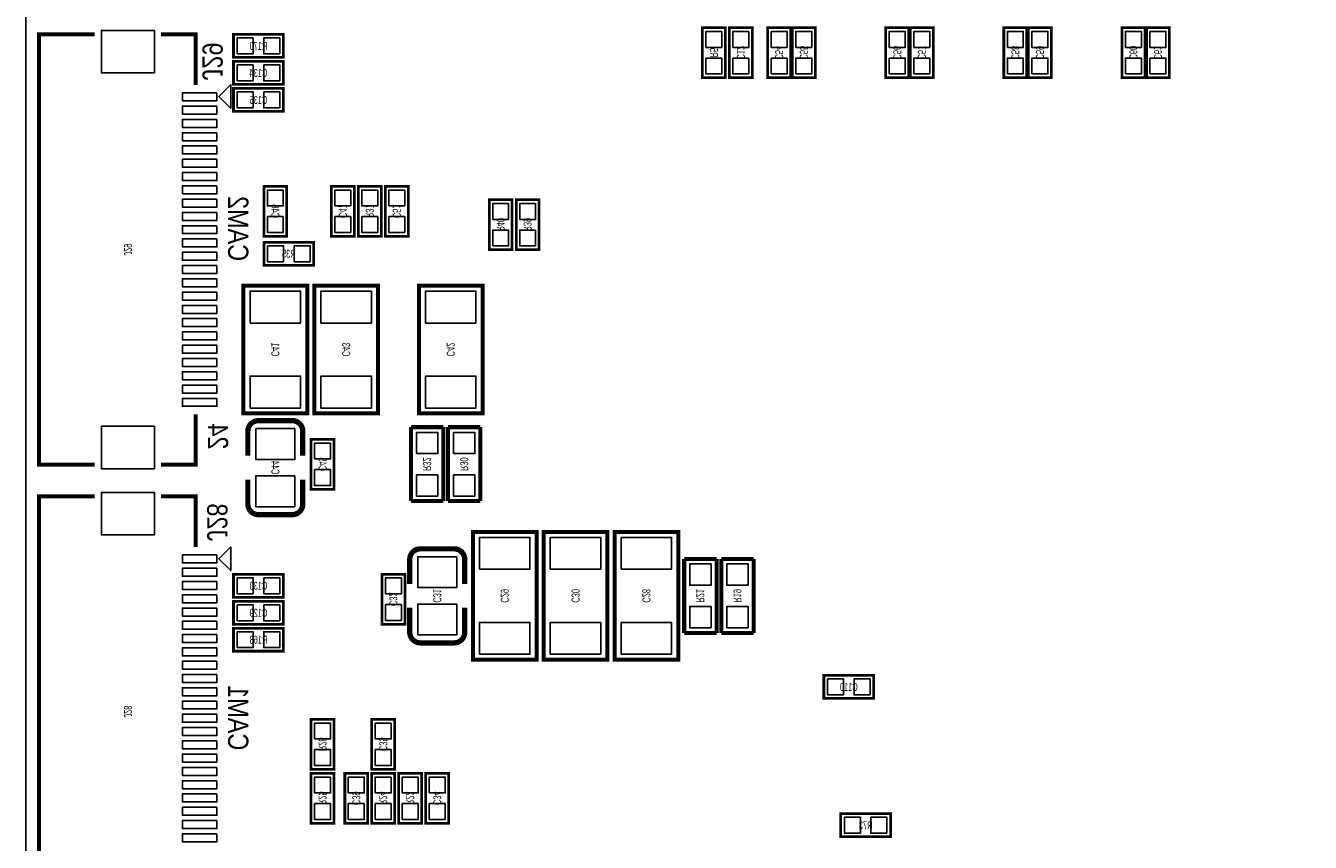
# Model space of a CAD drawing. Extents: x 0 to 129, y -3 to 86.
# Tile 2 of 7: x 0 to 48, y 22 to 52. Entities that reach past the tile are written whole.
import ezdxf
from ezdxf.enums import TextEntityAlignment as Align

# ---------------------------------------------------------------- set-up
doc = ezdxf.new("R2010")
doc.units = 0
for name, color, linetype in [('BG_OUTLINE', 3, 'CONTINUOUS'), ('BG_SILKSCREEN_BOTTOM', 173, 'CONTINUOUS'), ('PG_SILKSCREEN_BOTTOM', 150, 'CONTINUOUS'), ('PIN_BOTTOM', 202, 'CONTINUOUS'), ('RD_SILKSCREEN_BOTTOM', 122, 'CONTINUOUS')]:
    doc.layers.add(name, color=color, linetype=linetype)

msp = doc.modelspace()

# ---------------------------------------------------------------- linework, layer by layer
at = {"layer": 'BG_OUTLINE'}
msp.add_lwpolyline([(1.999996, 78.999994, 0.414213), (0, 76.999998), (0, 1.999996, 0.414212), (1.999996, 0)], format="xyb", dxfattribs=at)
msp.add_lwpolyline([(1.999996, 78.999994), (24.356873, 78.999994), (24.356873, 70.199987), (38.35687, 70.199987), (38.35687, 78.999994), (127.499999, 78.999994, -0.414213), (129.499995, 76.999998), (129.499995, 1.999996, -0.414212), (127.499999, 0), (1.999996, 0, -0.414212), (0, 1.999996), (0, 76.999998, -0.414213)], format="xyb", close=True, dxfattribs=at)
at = {"layer": 'PG_SILKSCREEN_BOTTOM'}
for points, const_width in [([(25.4762, 52.2478), (25.4762, 50.3682), (26.3398, 50.3682), (26.3398, 52.2478), (25.4762, 52.2478)], 0.1016), ([(26.4922, 52.2478), (26.4922, 50.3682), (27.3558, 50.3682), (27.3558, 52.2478), (26.4922, 52.2478)], 0.1016), ([(28.798291, 50.3682), (28.798291, 52.2478), (27.934691, 52.2478), (27.934691, 50.3682), (28.798291, 50.3682)], 0.1016), ([(29.723309, 50.3682), (29.723309, 52.2478), (28.859709, 52.2478), (28.859709, 50.3682), (29.723309, 50.3682)], 0.1016), ([(33.243291, 50.3682), (33.243291, 52.2478), (32.379691, 52.2478), (32.379691, 50.3682), (33.243291, 50.3682)], 0.1016), ([(34.168309, 50.3682), (34.168309, 52.2478), (33.304709, 52.2478), (33.304709, 50.3682), (34.168309, 50.3682)], 0.1016), ([(37.688291, 50.3682), (37.688291, 52.2478), (36.824691, 52.2478), (36.824691, 50.3682), (37.688291, 50.3682)], 0.1016), ([(38.613309, 50.3682), (38.613309, 52.2478), (37.749709, 52.2478), (37.749709, 50.3682), (38.613309, 50.3682)], 0.1016), ([(42.133291, 50.3682), (42.133291, 52.2478), (41.269691, 52.2478), (41.269691, 50.3682), (42.133291, 50.3682)], 0.1016), ([(43.058309, 50.3682), (43.058309, 52.2478), (42.194709, 52.2478), (42.194709, 50.3682), (43.058309, 50.3682)], 0.1016), ([(2.599995, 51.995654), (0.499999, 51.995654), (0.499999, 35.795636), (2.599995, 35.795636)], 0.150012), ([(5.09999, 51.995654), (6.399987, 51.995654), (6.399987, 50.095633)], 0.150012), ([(9.7028, 51.9938), (7.8232, 51.9938), (7.8232, 51.1302), (9.7028, 51.1302), (9.7028, 51.9938)], 0.1016), ([(7.8232, 50.1142), (9.7028, 50.1142), (9.7028, 50.9778), (7.8232, 50.9778), (7.8232, 50.1142)], 0.1016), ([(7.8232, 49.0982), (9.7028, 49.0982), (9.7028, 49.9618), (7.8232, 49.9618), (7.8232, 49.0982)], 0.1016), ([(8.9662, 46.2788), (8.9662, 44.3992), (9.8298, 44.3992), (9.8298, 46.2788), (8.9662, 46.2788)], 0.1016), ([(12.3698, 44.3992), (12.3698, 46.2788), (11.5062, 46.2788), (11.5062, 44.3992), (12.3698, 44.3992)], 0.1016), ([(12.5222, 46.2788), (12.5222, 44.3992), (13.3858, 44.3992), (13.3858, 46.2788), (12.5222, 46.2788)], 0.1016), ([(14.4018, 44.3992), (14.4018, 46.2788), (13.5382, 46.2788), (13.5382, 44.3992), (14.4018, 44.3992)], 0.1016), ([(18.3134, 43.8912), (18.3134, 45.7708), (17.4498, 45.7708), (17.4498, 43.8912), (18.3134, 43.8912)], 0.1016), ([(18.4658, 45.7708), (18.4658, 43.8912), (19.3294, 43.8912), (19.3294, 45.7708), (18.4658, 45.7708)], 0.1016), ([(8.9662, 43.307), (10.8458, 43.307), (10.8458, 44.1706), (8.9662, 44.1706), (8.9662, 43.307)], 0.1016), ([(8.198104, 40.731897), (8.198104, 42.531995), (10.597896, 42.531995), (10.597896, 37.732005), (8.198104, 37.732005), (8.198104, 40.731897)], 0.150089), ([(10.865104, 40.731897), (10.865104, 42.531995), (13.264896, 42.531995), (13.264896, 37.732005), (10.865104, 37.732005), (10.865104, 40.731897)], 0.150089), ([(14.802104, 40.731923), (14.802104, 42.532021), (17.201896, 42.532021), (17.201896, 37.732005), (14.802104, 37.732005), (14.802104, 40.731923)], 0.150089), ([(5.09999, 35.795636), (6.399987, 35.795636), (6.399987, 37.695657)], 0.150012), ([(15.7226, 37.211), (14.5034, 37.211)], 0.1524), ([(14.5034, 37.211), (14.5034, 34.4297)], 0.1524), ([(15.7226, 34.4297), (15.7226, 37.211)], 0.1524), ([(17.1196, 37.211), (15.9004, 37.211)], 0.1524), ([(15.9004, 37.211), (15.9004, 34.4297)], 0.1524), ([(17.1196, 34.4297), (17.1196, 37.211)], 0.1524), ([(10.432999, 37.057101), (10.432999, 36.137088)], 0.199898), ([(10.7442, 36.7538), (10.7442, 34.8742), (11.6078, 34.8742), (11.6078, 36.7538), (10.7442, 36.7538)], 0.1016), ([(8.363001, 34.316899), (8.363001, 35.236887)], 0.199898), ([(2.599995, 34.601836), (0.499999, 34.601836), (0.499999, 18.401817), (2.599995, 18.401817)], 0.150012), ([(5.09999, 34.601836), (6.399987, 34.601836), (6.399987, 32.701814)], 0.150012), ([(14.5034, 34.4297), (15.7226, 34.4297)], 0.1524), ([(15.9004, 34.4297), (17.1196, 34.4297)], 0.1524), ([(16.834104, 31.460897), (16.834104, 33.260995), (19.233896, 33.260995), (19.233896, 28.461005), (16.834104, 28.461005), (16.834104, 31.460897)], 0.150089), ([(19.501104, 31.460897), (19.501104, 33.260995), (21.900896, 33.260995), (21.900896, 28.460979), (19.501104, 28.460979), (19.501104, 31.460897)], 0.150089), ([(22.168104, 31.460897), (22.168104, 33.260995), (24.567896, 33.260995), (24.567896, 28.461005), (22.168104, 28.461005), (22.168104, 31.460897)], 0.150089), ([(16.528999, 32.231101), (16.528999, 31.311113)], 0.199898), ([(24.7904, 32.2453), (24.7904, 29.464)], 0.1524), ([(26.0096, 32.2453), (24.7904, 32.2453)], 0.1524), ([(26.0096, 29.464), (26.0096, 32.2453)], 0.1524), ([(26.1874, 32.2453), (26.1874, 29.464)], 0.1524), ([(27.4066, 32.2453), (26.1874, 32.2453)], 0.1524), ([(27.4066, 29.464), (27.4066, 32.2453)], 0.1524), ([(7.8232, 30.8102), (9.7028, 30.8102), (9.7028, 31.6738), (7.8232, 31.6738), (7.8232, 30.8102)], 0.1016), ([(14.2748, 29.7942), (14.2748, 31.6738), (13.4112, 31.6738), (13.4112, 29.7942), (14.2748, 29.7942)], 0.1016), ([(7.8232, 29.7942), (9.7028, 29.7942), (9.7028, 30.6578), (7.8232, 30.6578), (7.8232, 29.7942)], 0.1016), ([(14.459001, 29.490899), (14.459001, 30.410912)], 0.199898), ([(9.7028, 29.6418), (7.8232, 29.6418), (7.8232, 28.7782), (9.7028, 28.7782), (9.7028, 29.6418)], 0.1016), ([(24.7904, 29.464), (26.0096, 29.464)], 0.1524), ([(26.1874, 29.464), (27.4066, 29.464)], 0.1524), ([(31.9278, 27.8638), (30.0482, 27.8638), (30.0482, 27.0002), (31.9278, 27.0002), (31.9278, 27.8638)], 0.1016), ([(11.6078, 24.3332), (11.6078, 26.2128), (10.7442, 26.2128), (10.7442, 24.3332), (11.6078, 24.3332)], 0.1016), ([(13.0302, 26.2128), (13.0302, 24.3332), (13.8938, 24.3332), (13.8938, 26.2128), (13.0302, 26.2128)], 0.1016), ([(10.7442, 24.1808), (10.7442, 22.3012), (11.6078, 22.3012), (11.6078, 24.1808), (10.7442, 24.1808)], 0.1016), ([(12.8778, 22.3012), (12.8778, 24.1808), (12.0142, 24.1808), (12.0142, 22.3012), (12.8778, 22.3012)], 0.1016), ([(13.0302, 24.1808), (13.0302, 22.3012), (13.8938, 22.3012), (13.8938, 24.1808), (13.0302, 24.1808)], 0.1016), ([(14.0462, 24.1808), (14.0462, 22.3012), (14.9098, 22.3012), (14.9098, 24.1808), (14.0462, 24.1808)], 0.1016), ([(15.9258, 22.3012), (15.9258, 24.1808), (15.0622, 24.1808), (15.0622, 22.3012), (15.9258, 22.3012)], 0.1016), ([(32.5628, 22.6568), (30.6832, 22.6568), (30.6832, 21.7932), (32.5628, 21.7932), (32.5628, 22.6568)], 0.1016)]:
    msp.add_lwpolyline(points, dxfattribs=dict(at, const_width=const_width))
for points in [[(7.717511, 50.105996), (7.717511, 49.208004), (7.268515, 49.657)], [(7.717511, 32.706996), (7.717511, 31.809004), (7.268515, 32.258)]]:
    msp.add_lwpolyline(points, close=True, dxfattribs=at)
at = {"layer": 'PG_SILKSCREEN_BOTTOM', "const_width": 0.199898}
for points in [[(8.363001, 36.137088), (8.363001, 37.057101, -0.414214), (8.763, 37.457101)], [(8.763, 37.457101), (10.033, 37.457101, -0.414203), (10.432999, 37.057101)], [(10.432999, 35.236887), (10.432999, 34.316899, -0.414373), (10.033, 33.917103)], [(10.033, 33.917103), (8.763, 33.916899, -0.414222), (8.363001, 34.316899)], [(14.459001, 31.311113), (14.459001, 32.231101, -0.414374), (14.859, 32.630897)], [(14.859, 32.630897), (16.129, 32.631101, -0.414222), (16.528999, 32.231101)], [(16.528999, 30.410912), (16.528999, 29.490899, -0.414214), (16.129, 29.090899)], [(16.129, 29.090899), (14.859, 29.090899, -0.414203), (14.459001, 29.490899)]]:
    msp.add_lwpolyline(points, format="xyb", dxfattribs=at)
at = {"layer": 'PIN_BOTTOM'}
for points in [[(4.848987, 52.14559), (2.848991, 52.14559), (2.848991, 50.545695), (4.848987, 50.545695)], [(8.562797, 51.262305), (8.562797, 51.861695), (7.963408, 51.861695), (7.963408, 51.262305)], [(9.562592, 51.262305), (9.562592, 51.861695), (8.963203, 51.861695), (8.963203, 51.262305)], [(26.207695, 52.107592), (25.608305, 52.107592), (25.608305, 51.508203), (26.207695, 51.508203)], [(27.223695, 52.107592), (26.624305, 52.107592), (26.624305, 51.508203), (27.223695, 51.508203)], [(28.066797, 51.508203), (28.666186, 51.508203), (28.666186, 52.107592), (28.066797, 52.107592)], [(28.991814, 51.508203), (29.591203, 51.508203), (29.591203, 52.107592), (28.991814, 52.107592)], [(32.511797, 51.508203), (33.111186, 51.508203), (33.111186, 52.107592), (32.511797, 52.107592)], [(33.436814, 51.508203), (34.036203, 51.508203), (34.036203, 52.107592), (33.436814, 52.107592)], [(36.956797, 51.508203), (37.556186, 51.508203), (37.556186, 52.107592), (36.956797, 52.107592)], [(37.881814, 51.508203), (38.481203, 51.508203), (38.481203, 52.107592), (37.881814, 52.107592)], [(41.401797, 51.508203), (42.001186, 51.508203), (42.001186, 52.107592), (41.401797, 52.107592)], [(42.326814, 51.508203), (42.926203, 51.508203), (42.926203, 52.107592), (42.326814, 52.107592)], [(7.963408, 50.845695), (7.963408, 50.246305), (8.562797, 50.246305), (8.562797, 50.845695)], [(8.963203, 50.845695), (8.963203, 50.246305), (9.562592, 50.246305), (9.562592, 50.845695)], [(26.207695, 51.107797), (25.608305, 51.107797), (25.608305, 50.508408), (26.207695, 50.508408)], [(27.223695, 51.107797), (26.624305, 51.107797), (26.624305, 50.508408), (27.223695, 50.508408)], [(28.066797, 50.508408), (28.666186, 50.508408), (28.666186, 51.107797), (28.066797, 51.107797)], [(28.991814, 50.508408), (29.591203, 50.508408), (29.591203, 51.107797), (28.991814, 51.107797)], [(32.511797, 50.508408), (33.111186, 50.508408), (33.111186, 51.107797), (32.511797, 51.107797)], [(33.436814, 50.508408), (34.036203, 50.508408), (34.036203, 51.107797), (33.436814, 51.107797)], [(36.956797, 50.508408), (37.556186, 50.508408), (37.556186, 51.107797), (36.956797, 51.107797)], [(37.881814, 50.508408), (38.481203, 50.508408), (38.481203, 51.107797), (37.881814, 51.107797)], [(41.401797, 50.508408), (42.001186, 50.508408), (42.001186, 51.107797), (41.401797, 51.107797)], [(42.326814, 50.508408), (42.926203, 50.508408), (42.926203, 51.107797), (42.326814, 51.107797)], [(7.963408, 49.829695), (7.963408, 49.230305), (8.562797, 49.230305), (8.562797, 49.829695)], [(8.963203, 49.829695), (8.963203, 49.230305), (9.562592, 49.230305), (9.562592, 49.829695)], [(7.200989, 49.795646), (5.900991, 49.795646), (5.900991, 49.495646), (7.200989, 49.495646)], [(7.200989, 49.295647), (5.900991, 49.295647), (5.900991, 48.995647), (7.200989, 48.995647)], [(7.200989, 48.795648), (5.900991, 48.795648), (5.900991, 48.495648), (7.200989, 48.495648)], [(7.200989, 48.295649), (5.900991, 48.295649), (5.900991, 47.995649), (7.200989, 47.995649)], [(7.200989, 47.79565), (5.900991, 47.79565), (5.900991, 47.49565), (7.200989, 47.49565)], [(7.200989, 47.295651), (5.900991, 47.295651), (5.900991, 46.995652), (7.200989, 46.995652)], [(7.200989, 46.795652), (5.900991, 46.795652), (5.900991, 46.495652), (7.200989, 46.495652)], [(7.200989, 46.295653), (5.900991, 46.295653), (5.900991, 45.995653), (7.200989, 45.995653)], [(9.697695, 46.138592), (9.098305, 46.138592), (9.098305, 45.539203), (9.697695, 45.539203)], [(11.638305, 45.539203), (12.237695, 45.539203), (12.237695, 46.138592), (11.638305, 46.138592)], [(13.253695, 46.138592), (12.654305, 46.138592), (12.654305, 45.539203), (13.253695, 45.539203)], [(13.670305, 45.539203), (14.269695, 45.539203), (14.269695, 46.138592), (13.670305, 46.138592)], [(7.200989, 45.795654), (5.900991, 45.795654), (5.900991, 45.495655), (7.200989, 45.495655)], [(17.581905, 45.031203), (18.181295, 45.031203), (18.181295, 45.630592), (17.581905, 45.630592)], [(19.197295, 45.630592), (18.597905, 45.630592), (18.597905, 45.031203), (19.197295, 45.031203)], [(7.200989, 45.295655), (5.900991, 45.295655), (5.900991, 44.995655), (7.200989, 44.995655)], [(9.697695, 45.138797), (9.098305, 45.138797), (9.098305, 44.539408), (9.697695, 44.539408)], [(11.638305, 44.539408), (12.237695, 44.539408), (12.237695, 45.138797), (11.638305, 45.138797)], [(13.253695, 45.138797), (12.654305, 45.138797), (12.654305, 44.539408), (13.253695, 44.539408)], [(13.670305, 44.539408), (14.269695, 44.539408), (14.269695, 45.138797), (13.670305, 45.138797)], [(7.200989, 44.795656), (5.900991, 44.795656), (5.900991, 44.495656), (7.200989, 44.495656)], [(17.581905, 44.031408), (18.181295, 44.031408), (18.181295, 44.630797), (17.581905, 44.630797)], [(19.197295, 44.630797), (18.597905, 44.630797), (18.597905, 44.031408), (19.197295, 44.031408)], [(7.200989, 44.295657), (5.900991, 44.295657), (5.900991, 43.995658), (7.200989, 43.995658)], [(9.106408, 44.038495), (9.106408, 43.439105), (9.705797, 43.439105), (9.705797, 44.038495)], [(10.106203, 44.038495), (10.106203, 43.439105), (10.705592, 43.439105), (10.705592, 44.038495)], [(7.200989, 43.795632), (5.900991, 43.795632), (5.900991, 43.495633), (7.200989, 43.495633)], [(7.200989, 43.295634), (5.900991, 43.295634), (5.900991, 42.995634), (7.200989, 42.995634)], [(7.200989, 42.795634), (5.900991, 42.795634), (5.900991, 42.495635), (7.200989, 42.495635)], [(7.200989, 42.295635), (5.900991, 42.295635), (5.900991, 41.995636), (7.200989, 41.995636)], [(8.448053, 41.131947), (10.347947, 41.131947), (10.347947, 42.331843), (8.448053, 42.331843)], [(11.115053, 41.131947), (13.014947, 41.131947), (13.014947, 42.331843), (11.115053, 42.331843)], [(15.052053, 41.131947), (16.951947, 41.131947), (16.951947, 42.331843), (15.052053, 42.331843)], [(7.200989, 41.795636), (5.900991, 41.795636), (5.900991, 41.495637), (7.200989, 41.495637)], [(7.200989, 41.295637), (5.900991, 41.295637), (5.900991, 40.995638), (7.200989, 40.995638)], [(7.200989, 40.795639), (5.900991, 40.795639), (5.900991, 40.495639), (7.200989, 40.495639)], [(7.200989, 40.29564), (5.900991, 40.29564), (5.900991, 39.99564), (7.200989, 39.99564)], [(7.200989, 39.79564), (5.900991, 39.79564), (5.900991, 39.495641), (7.200989, 39.495641)], [(7.200989, 39.295641), (5.900991, 39.295641), (5.900991, 38.995642), (7.200989, 38.995642)], [(7.200989, 38.795643), (5.900991, 38.795643), (5.900991, 38.495643), (7.200989, 38.495643)], [(8.448053, 37.932157), (10.347947, 37.932157), (10.347947, 39.132053), (8.448053, 39.132053)], [(11.115053, 37.932157), (13.014947, 37.932157), (13.014947, 39.132053), (11.115053, 39.132053)], [(15.052053, 37.932157), (16.951947, 37.932157), (16.951947, 39.132053), (15.052053, 39.132053)], [(7.200989, 38.295644), (5.900991, 38.295644), (5.900991, 37.995644), (7.200989, 37.995644)], [(4.848987, 37.245595), (2.848991, 37.245595), (2.848991, 35.6457), (4.848987, 35.6457)], [(10.132949, 37.156987), (8.663051, 37.156987), (8.663051, 35.996994), (10.132949, 35.996994)], [(14.71295, 36.21405), (15.51305, 36.21405), (15.51305, 37.01415), (14.71295, 37.01415)], [(16.10995, 36.21405), (16.91005, 36.21405), (16.91005, 37.01415), (16.10995, 37.01415)], [(11.475695, 36.613592), (10.876305, 36.613592), (10.876305, 36.014203), (11.475695, 36.014203)], [(10.132949, 35.377006), (8.663051, 35.377006), (8.663051, 34.217013), (10.132949, 34.217013)], [(11.475695, 35.613797), (10.876305, 35.613797), (10.876305, 35.014408), (11.475695, 35.014408)], [(14.71295, 34.61385), (15.51305, 34.61385), (15.51305, 35.41395), (14.71295, 35.41395)], [(16.10995, 34.61385), (16.91005, 34.61385), (16.91005, 35.41395), (16.10995, 35.41395)], [(4.848987, 34.751772), (2.848991, 34.751772), (2.848991, 33.151877), (4.848987, 33.151877)], [(17.084053, 31.860947), (18.983947, 31.860947), (18.983947, 33.060843), (17.084053, 33.060843)], [(19.751053, 31.860947), (21.650947, 31.860947), (21.650947, 33.060843), (19.751053, 33.060843)], [(22.418053, 31.860947), (24.317947, 31.860947), (24.317947, 33.060843), (22.418053, 33.060843)], [(7.200989, 32.401827), (5.900991, 32.401827), (5.900991, 32.101828), (7.200989, 32.101828)], [(14.759051, 31.170994), (16.228949, 31.170994), (16.228949, 32.330987), (14.759051, 32.330987)], [(25.80005, 32.06115), (24.99995, 32.06115), (24.99995, 31.26105), (25.80005, 31.26105)], [(27.19705, 32.06115), (26.39695, 32.06115), (26.39695, 31.26105), (27.19705, 31.26105)], [(7.200989, 31.901828), (5.900991, 31.901828), (5.900991, 31.601829), (7.200989, 31.601829)], [(7.963408, 31.541695), (7.963408, 30.942305), (8.562797, 30.942305), (8.562797, 31.541695)], [(8.963203, 31.541695), (8.963203, 30.942305), (9.562592, 30.942305), (9.562592, 31.541695)], [(13.543305, 30.934203), (14.142695, 30.934203), (14.142695, 31.533592), (13.543305, 31.533592)], [(7.200989, 31.401829), (5.900991, 31.401829), (5.900991, 31.10183), (7.200989, 31.10183)], [(7.200989, 30.90183), (5.900991, 30.90183), (5.900991, 30.601831), (7.200989, 30.601831)], [(7.963408, 30.525695), (7.963408, 29.926305), (8.562797, 29.926305), (8.562797, 30.525695)], [(8.963203, 30.525695), (8.963203, 29.926305), (9.562592, 29.926305), (9.562592, 30.525695)], [(13.543305, 29.934408), (14.142695, 29.934408), (14.142695, 30.533797), (13.543305, 30.533797)], [(14.759051, 29.391013), (16.228949, 29.391013), (16.228949, 30.551006), (14.759051, 30.551006)], [(7.200989, 30.401831), (5.900991, 30.401831), (5.900991, 30.101832), (7.200989, 30.101832)], [(25.80005, 30.46095), (24.99995, 30.46095), (24.99995, 29.66085), (25.80005, 29.66085)], [(27.19705, 30.46095), (26.39695, 30.46095), (26.39695, 29.66085), (27.19705, 29.66085)], [(7.200989, 29.901832), (5.900991, 29.901832), (5.900991, 29.601833), (7.200989, 29.601833)], [(8.562797, 28.910305), (8.562797, 29.509695), (7.963408, 29.509695), (7.963408, 28.910305)], [(9.562592, 28.910305), (9.562592, 29.509695), (8.963203, 29.509695), (8.963203, 28.910305)], [(17.084053, 28.661157), (18.983947, 28.661157), (18.983947, 29.861053), (17.084053, 29.861053)], [(19.751053, 28.661157), (21.650947, 28.661157), (21.650947, 29.861053), (19.751053, 29.861053)], [(22.418053, 28.661157), (24.317947, 28.661157), (24.317947, 29.861053), (22.418053, 29.861053)], [(7.200989, 29.401833), (5.900991, 29.401833), (5.900991, 29.101834), (7.200989, 29.101834)], [(7.200989, 28.901835), (5.900991, 28.901835), (5.900991, 28.601835), (7.200989, 28.601835)], [(7.200989, 28.401835), (5.900991, 28.401835), (5.900991, 28.101836), (7.200989, 28.101836)], [(7.200989, 27.901836), (5.900991, 27.901836), (5.900991, 27.601837), (7.200989, 27.601837)], [(30.787797, 27.132305), (30.787797, 27.731695), (30.188408, 27.731695), (30.188408, 27.132305)], [(31.787592, 27.132305), (31.787592, 27.731695), (31.188203, 27.731695), (31.188203, 27.132305)], [(7.200989, 27.401837), (5.900991, 27.401837), (5.900991, 27.101838), (7.200989, 27.101838)], [(7.200989, 26.901839), (5.900991, 26.901839), (5.900991, 26.601839), (7.200989, 26.601839)], [(7.200989, 26.401814), (5.900991, 26.401814), (5.900991, 26.101815), (7.200989, 26.101815)], [(7.200989, 25.901815), (5.900991, 25.901815), (5.900991, 25.601816), (7.200989, 25.601816)], [(10.876305, 25.473203), (11.475695, 25.473203), (11.475695, 26.072592), (10.876305, 26.072592)], [(13.761695, 26.072592), (13.162305, 26.072592), (13.162305, 25.473203), (13.761695, 25.473203)], [(7.200989, 25.401816), (5.900991, 25.401816), (5.900991, 25.101817), (7.200989, 25.101817)], [(7.200989, 24.901817), (5.900991, 24.901817), (5.900991, 24.601818), (7.200989, 24.601818)], [(10.876305, 24.473408), (11.475695, 24.473408), (11.475695, 25.072797), (10.876305, 25.072797)], [(13.761695, 25.072797), (13.162305, 25.072797), (13.162305, 24.473408), (13.761695, 24.473408)], [(7.200989, 24.401818), (5.900991, 24.401818), (5.900991, 24.101819), (7.200989, 24.101819)], [(7.200989, 23.901819), (5.900991, 23.901819), (5.900991, 23.60182), (7.200989, 23.60182)], [(11.475695, 24.040592), (10.876305, 24.040592), (10.876305, 23.441203), (11.475695, 23.441203)], [(12.146305, 23.441203), (12.745695, 23.441203), (12.745695, 24.040592), (12.146305, 24.040592)], [(13.761695, 24.040592), (13.162305, 24.040592), (13.162305, 23.441203), (13.761695, 23.441203)], [(14.777695, 24.040592), (14.178305, 24.040592), (14.178305, 23.441203), (14.777695, 23.441203)], [(15.194305, 23.441203), (15.793695, 23.441203), (15.793695, 24.040592), (15.194305, 24.040592)], [(7.200989, 23.40182), (5.900991, 23.40182), (5.900991, 23.101821), (7.200989, 23.101821)], [(7.200989, 22.901821), (5.900991, 22.901821), (5.900991, 22.601822), (7.200989, 22.601822)], [(11.475695, 23.040797), (10.876305, 23.040797), (10.876305, 22.441408), (11.475695, 22.441408)], [(12.146305, 22.441408), (12.745695, 22.441408), (12.745695, 23.040797), (12.146305, 23.040797)], [(13.761695, 23.040797), (13.162305, 23.040797), (13.162305, 22.441408), (13.761695, 22.441408)], [(14.777695, 23.040797), (14.178305, 23.040797), (14.178305, 22.441408), (14.777695, 22.441408)], [(15.194305, 22.441408), (15.793695, 22.441408), (15.793695, 23.040797), (15.194305, 23.040797)], [(7.200989, 22.401822), (5.900991, 22.401822), (5.900991, 22.101823), (7.200989, 22.101823)], [(31.422797, 21.925305), (31.422797, 22.524695), (30.823408, 22.524695), (30.823408, 21.925305)], [(32.422592, 21.925305), (32.422592, 22.524695), (31.823203, 22.524695), (31.823203, 21.925305)], [(7.200989, 21.901823), (5.900991, 21.901823), (5.900991, 21.601824), (7.200989, 21.601824)]]:
    msp.add_lwpolyline(points, close=True, dxfattribs=at)

# ---------------------------------------------------------------- texts
at = {"layer": 'BG_SILKSCREEN_BOTTOM', "text_generation_flag": 2, "width": 0.866667}
for s, p in [('J29', (6.6548, 50.2666)), ('CAM2', (7.62, 43.4594)), ('J28', (6.8326, 32.9184)), ('CAM1', (7.62, 25.0444))]:
    msp.add_text(s, height=0.762, rotation=270, dxfattribs=at).set_placement(p)
at = {"layer": 'PG_SILKSCREEN_BOTTOM', "text_generation_flag": 2, "width": 0.866667}
msp.add_text('24', height=0.762, rotation=270, dxfattribs=at).set_placement((6.858, 36.3728))
at = {"layer": 'RD_SILKSCREEN_BOTTOM', "text_generation_flag": 2, "width": 0.700025}
for s, p in [('R170', (8.763, 51.411988)), ('C134', (8.763, 50.395988)), ('C135', (8.763, 49.379988)), ('R35', (9.906, 43.588788)), ('C130', (8.763, 31.091988)), ('C129', (8.763, 30.075988)), ('R168', (8.763, 29.059988)), ('C110', (30.988, 27.281988)), ('R73', (31.623, 22.075013))]:
    msp.add_text(s, height=0.299999, dxfattribs=at).set_placement(p, align=Align.CENTER)
for s, p in [('R5', (25.758013, 51.308356)), ('C12', (26.774013, 51.308356)), ('C54', (28.216504, 51.308356)), ('C55', (29.141522, 51.308356)), ('C56', (32.661504, 51.308356)), ('C57', (33.586522, 51.308356)), ('C58', (37.106504, 51.308356)), ('C59', (38.031522, 51.308356)), ('C60', (41.551504, 51.308356)), ('C61', (42.476522, 51.308356)), ('C46', (9.248013, 45.339356)), ('C47', (11.788013, 45.339356)), ('R37', (12.804013, 45.339356)), ('C51', (13.820013, 45.339356)), ('R40', (17.731613, 44.831356)), ('R39', (18.747613, 44.831356)), ('J29', (3.699993, 43.896026)), ('C41', (9.248013, 40.132356)), ('C43', (11.915013, 40.132356)), ('C42', (15.852013, 40.132356)), ('C44', (9.248013, 35.687356)), ('C45', (11.026013, 35.814356)), ('R32', (14.963013, 35.814356)), ('R30', (16.360013, 35.814356)), ('C32', (13.693013, 30.734356)), ('C31', (15.344013, 30.861356)), ('C29', (17.884013, 30.861356)), ('C30', (20.551013, 30.861356)), ('C28', (23.218013, 30.861356)), ('R21', (25.250013, 30.861356)), ('R19', (26.647013, 30.861356)), ('J28', (3.699993, 26.502208)), ('R28', (11.026013, 25.273356)), ('C35', (13.312013, 25.273356)), ('R25', (11.026013, 23.241356)), ('C39', (12.296013, 23.241356)), ('R24', (13.312013, 23.241356)), ('R22', (14.328013, 23.241356)), ('C34', (15.344013, 23.241356))]:
    msp.add_text(s, height=0.299999, rotation=270, dxfattribs=at).set_placement(p, align=Align.CENTER)

doc.saveas('drawing.dxf')
